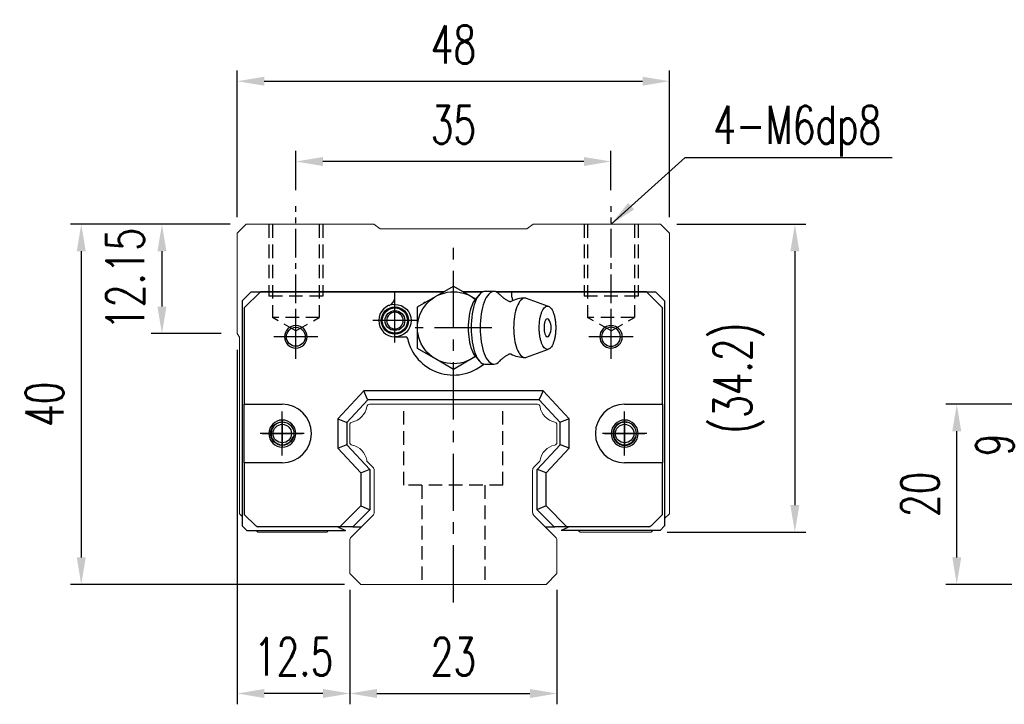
# Model space of a CAD drawing. Header units: millimetres. Extents: x 340 to 668, y 334 to 449.
# Tile 1 of 50: x 340 to 449, y 339 to 415. Entities that reach past the tile are written whole.
import ezdxf

# ---------------------------------------------------------------- set-up
doc = ezdxf.new("R2010")
doc.units = ezdxf.units.MM
doc.header["$PDSIZE"] = -1
doc.linetypes.add('CENTER', pattern=[10.16, 6.35, -1.27, 1.27, -1.27])
doc.linetypes.add('DASHED', pattern=[0.75, 0.5, -0.25])
for name, color, linetype in [('2', 7, 'Continuous'), ('CL', 1, 'CENTER'), ('DIM', 4, 'Continuous'), ('HID', 2, 'DASHED'), ('OUT', 3, 'Continuous'), ('中心線', 1, 'CENTER')]:
    doc.layers.add(name, color=color, linetype=linetype)
doc.styles.add('DIM-7', font='SIMPLEX.shx', dxfattribs={"width": 0.7, "bigfont": 'chineset.shx'})
doc.dimstyles.new('CNS', dxfattribs={"dimtxt": 3.5, "dimasz": 2.5, "dimexe": 1, "dimexo": 1.5, "dimgap": 0.09, "dimtad": 0, "dimdsep": 46, "dimtxsty": 'DIM-7', "dimcen": 0.09, "dimclrd": 1, "dimclre": 1, "dimclrt": 4, "dimadec": 0, "dimazin": 0, "dimtfac": 1, "dimtix": 1, "dimtmove": 2, "dimatfit": 3, "dimfxl": 1, "dimtvp": 0.971429, "dimtolj": 1, "dimarcsym": 0})

# ---------------------------------------------------------------- blocks, each defined once
blk = doc.blocks.new('*D5')
at = {"layer": 'DEFPOINTS', "color": 0, "transparency": 16777216}
for p in [(443.81, 372.54), (459.84, 372.54), (459.84, 352.54)]:
    blk.add_point(p, dxfattribs=at)
at = {"layer": 'DIM', "color": 7, "lineweight": -2, "transparency": 16777216}
for p, q in [((458.04, 372.54), (442.61, 372.54)), ((443.81, 355.54), (443.81, 369.54)), ((458.04, 352.54), (442.61, 352.54))]:
    blk.add_line(p, q, dxfattribs=at)
at = {"layer": 'DIM', "color": 7, "transparency": 16777216}
for points in [[(443.31, 369.54), (444.31, 369.54), (443.81, 372.54)], [(443.31, 355.54), (444.31, 355.54), (443.81, 352.54)]]:
    blk.add_solid(points, dxfattribs=at)
at = {"layer": 'DIM', "color": 7, "transparency": 16777216, "insert": (439.73, 362.54), "char_height": 4.2, "attachment_point": 5, "rotation": 90, "style": 'DIM-7'}
blk.add_mtext('\\A1;20', dxfattribs=at)
blk = doc.blocks.new('*D19')
at = {"layer": 'DEFPOINTS', "color": 0, "transparency": 16777216}
for p in [(370.41, 399.51), (370.41, 394.54), (405.41, 394.54)]:
    blk.add_point(p, dxfattribs=at)
at = {"layer": 'DIM', "color": 7, "lineweight": -2, "transparency": 16777216}
for p, q in [((370.41, 396.34), (370.41, 400.71)), ((405.41, 396.34), (405.41, 400.71)), ((402.41, 399.51), (373.41, 399.51))]:
    blk.add_line(p, q, dxfattribs=at)
at = {"layer": 'DIM', "color": 7, "transparency": 16777216}
for points in [[(373.41, 400.01), (373.41, 399.01), (370.41, 399.51)], [(402.41, 400.01), (402.41, 399.01), (405.41, 399.51)]]:
    blk.add_solid(points, dxfattribs=at)
at = {"layer": 'DIM', "color": 7, "transparency": 16777216, "insert": (387.91, 403.59), "char_height": 4.2, "attachment_point": 5, "style": 'DIM-7'}
blk.add_mtext('\\A1;35', dxfattribs=at)
blk = doc.blocks.new('*D20')
at = {"layer": 'DEFPOINTS', "color": 0, "transparency": 16777216}
for p in [(411.91, 408.43), (363.91, 391.54), (411.91, 391.54)]:
    blk.add_point(p, dxfattribs=at)
at = {"layer": 'DIM', "color": 7, "lineweight": -2, "transparency": 16777216}
for p, q in [((363.91, 393.34), (363.91, 409.63)), ((411.91, 393.34), (411.91, 409.63)), ((366.91, 408.43), (408.91, 408.43))]:
    blk.add_line(p, q, dxfattribs=at)
at = {"layer": 'DIM', "color": 7, "transparency": 16777216}
for points in [[(366.91, 408.93), (366.91, 407.93), (363.91, 408.43)], [(408.91, 408.93), (408.91, 407.93), (411.91, 408.43)]]:
    blk.add_solid(points, dxfattribs=at)
at = {"layer": 'DIM', "color": 7, "transparency": 16777216, "insert": (387.91, 412.51), "char_height": 4.2, "attachment_point": 5, "style": 'DIM-7'}
blk.add_mtext('\\A1;48', dxfattribs=at)
blk = doc.blocks.new('*D21')
at = {"layer": 'DEFPOINTS', "color": 0, "transparency": 16777216}
for p in [(364.91, 392.54), (355.54, 380.39), (363.91, 380.39)]:
    blk.add_point(p, dxfattribs=at)
at = {"layer": 'DIM', "color": 7, "lineweight": -2, "transparency": 16777216}
for p, q in [((363.11, 392.54), (354.34, 392.54)), ((355.54, 389.54), (355.54, 383.39)), ((362.11, 380.39), (354.34, 380.39))]:
    blk.add_line(p, q, dxfattribs=at)
at = {"layer": 'DIM', "color": 7, "transparency": 16777216}
for points in [[(355.04, 389.54), (356.04, 389.54), (355.54, 392.54)], [(355.04, 383.39), (356.04, 383.39), (355.54, 380.39)]]:
    blk.add_solid(points, dxfattribs=at)
at = {"layer": 'DIM', "color": 7, "transparency": 16777216, "insert": (351.46, 386.47), "char_height": 4.2, "attachment_point": 5, "rotation": 90, "style": 'DIM-7'}
blk.add_mtext('\\A1;12.15', dxfattribs=at)
blk = doc.blocks.new('*D22')
at = {"layer": 'DEFPOINTS', "color": 0, "transparency": 16777216}
for p in [(364.91, 392.54), (346.58, 352.54), (377.62, 352.54)]:
    blk.add_point(p, dxfattribs=at)
at = {"layer": 'DIM', "color": 7, "lineweight": -2, "transparency": 16777216}
for p, q in [((363.11, 392.54), (345.38, 392.54)), ((346.58, 389.54), (346.58, 355.54)), ((375.82, 352.54), (345.38, 352.54))]:
    blk.add_line(p, q, dxfattribs=at)
at = {"layer": 'DIM', "color": 7, "transparency": 16777216}
for points in [[(346.08, 389.54), (347.08, 389.54), (346.58, 392.54)], [(346.08, 355.54), (347.08, 355.54), (346.58, 352.54)]]:
    blk.add_solid(points, dxfattribs=at)
at = {"layer": 'DIM', "color": 7, "transparency": 16777216, "insert": (342.5, 372.54), "char_height": 4.2, "attachment_point": 5, "rotation": 90, "style": 'DIM-7'}
blk.add_mtext('\\A1;40', dxfattribs=at)
blk = doc.blocks.new('*D23')
at = {"layer": 'DEFPOINTS', "color": 0, "transparency": 16777216}
for p in [(410.91, 392.54), (409.86, 358.34), (425.83, 358.34)]:
    blk.add_point(p, dxfattribs=at)
at = {"layer": 'DIM', "color": 7, "lineweight": -2, "transparency": 16777216}
for p, q in [((412.71, 392.54), (427.03, 392.54)), ((425.83, 389.54), (425.83, 361.34)), ((411.66, 358.34), (427.03, 358.34))]:
    blk.add_line(p, q, dxfattribs=at)
at = {"layer": 'DIM', "color": 7, "transparency": 16777216}
for points in [[(425.33, 389.54), (426.33, 389.54), (425.83, 392.54)], [(425.33, 361.34), (426.33, 361.34), (425.83, 358.34)]]:
    blk.add_solid(points, dxfattribs=at)
at = {"layer": 'DIM', "color": 7, "transparency": 16777216, "insert": (419.61, 375.44), "char_height": 4.2, "attachment_point": 5, "rotation": 90, "style": 'DIM-7'}
blk.add_mtext('\\A1;(34.2)', dxfattribs=at)
blk = doc.blocks.new('*D24')
at = {"layer": 'DEFPOINTS', "color": 0, "transparency": 16777216}
for p in [(376.41, 353.74), (399.41, 353.74), (399.41, 340.42)]:
    blk.add_point(p, dxfattribs=at)
at = {"layer": 'DIM', "color": 7, "lineweight": -2, "transparency": 16777216}
for p, q in [((376.41, 351.94), (376.41, 339.22)), ((399.41, 351.94), (399.41, 339.22)), ((379.41, 340.42), (396.41, 340.42))]:
    blk.add_line(p, q, dxfattribs=at)
at = {"layer": 'DIM', "color": 7, "transparency": 16777216}
for points in [[(379.41, 340.92), (379.41, 339.92), (376.41, 340.42)], [(396.41, 340.92), (396.41, 339.92), (399.41, 340.42)]]:
    blk.add_solid(points, dxfattribs=at)
at = {"layer": 'DIM', "color": 7, "transparency": 16777216, "insert": (387.91, 344.5), "char_height": 4.2, "attachment_point": 5, "style": 'DIM-7'}
blk.add_mtext('\\A1;23', dxfattribs=at)
blk = doc.blocks.new('*D25')
at = {"layer": 'DEFPOINTS', "color": 0, "transparency": 16777216}
for p in [(363.91, 380.39), (376.41, 353.74), (363.91, 340.42)]:
    blk.add_point(p, dxfattribs=at)
at = {"layer": 'DIM', "color": 7, "lineweight": -2, "transparency": 16777216}
for p, q in [((363.91, 378.59), (363.91, 339.22)), ((376.41, 351.94), (376.41, 339.22)), ((373.41, 340.42), (366.91, 340.42))]:
    blk.add_line(p, q, dxfattribs=at)
at = {"layer": 'DIM', "color": 7, "transparency": 16777216}
for points in [[(366.91, 340.92), (366.91, 339.92), (363.91, 340.42)], [(373.41, 340.92), (373.41, 339.92), (376.41, 340.42)]]:
    blk.add_solid(points, dxfattribs=at)
at = {"layer": 'DIM', "color": 7, "transparency": 16777216, "insert": (370.16, 344.5), "char_height": 4.2, "attachment_point": 5, "style": 'DIM-7'}
blk.add_mtext('\\A1;12.5', dxfattribs=at)
blk = doc.blocks.new('*D118')
at = {"layer": 'DEFPOINTS', "color": 0, "transparency": 16777216}
for p in [(459.84, 372.54), (452.11, 363.54), (474.34, 363.54)]:
    blk.add_point(p, dxfattribs=at)
at = {"layer": 'DIM', "color": 7, "lineweight": -2, "transparency": 16777216}
for p, q in [((458.04, 372.54), (450.91, 372.54)), ((452.11, 369.54), (452.11, 366.54)), ((472.54, 363.54), (450.91, 363.54))]:
    blk.add_line(p, q, dxfattribs=at)
at = {"layer": 'DIM', "color": 7, "transparency": 16777216}
for points in [[(451.61, 369.54), (452.61, 369.54), (452.11, 372.54)], [(451.61, 366.54), (452.61, 366.54), (452.11, 363.54)]]:
    blk.add_solid(points, dxfattribs=at)
at = {"layer": 'DIM', "color": 7, "transparency": 16777216, "insert": (448.03, 368.04), "char_height": 4.2, "attachment_point": 5, "rotation": 90, "style": 'DIM-7'}
blk.add_mtext('\\A1;9', dxfattribs=at)

msp = doc.modelspace()

# ---------------------------------------------------------------- linework, layer by layer
at = {"layer": '2', "color": 7, "linetype": 'Continuous'}
for p, q in [((365.464, 385.042), (364.464, 384.042)), ((366.472, 385.042), (364.689, 383.268)), ((365.464, 385.042), (386.842, 385.042)), ((386.842, 385.042), (366.472, 385.042)), ((381.414, 384.457), (381.414, 385.042)), ((385.914, 384.506), (387.914, 385.661)), ((387.914, 385.661), (389.914, 384.506)), ((387.914, 385.042), (387.914, 385.042)), ((388.986, 385.042), (391.204, 385.042)), ((391.204, 385.042), (388.986, 385.042)), ((391.204, 385.042), (388.986, 385.042)), ((392.423, 385.083), (391.422, 385.083)), ((392.64, 385.042), (410.364, 385.042)), ((409.357, 385.042), (392.64, 385.042)), ((394.414, 384.457), (394.414, 385.042)), ((411.139, 383.268), (409.357, 385.042)), ((410.364, 385.042), (411.364, 384.042)), ((364.464, 384.042), (364.464, 359.042)), ((383.914, 383.351), (385.914, 384.506)), ((384.664, 383.784), (384.664, 383.892)), ((384.664, 383.892), (384.851, 383.892)), ((389.914, 384.506), (390.376, 384.239)), ((390.777, 384.715), (390.321, 384.173)), ((398.484, 383.418), (396.038, 384.309)), ((411.364, 384.042), (411.364, 359.042)), ((364.689, 383.268), (364.689, 372.542)), ((383.914, 381.042), (383.914, 383.351)), ((411.139, 372.542), (411.139, 383.268)), ((383.914, 378.733), (383.914, 381.042)), ((381.414, 380.042), (382.598, 380.042)), ((385.914, 377.578), (383.914, 378.733)), ((396.038, 377.775), (398.484, 378.666)), ((387.914, 376.423), (385.914, 377.578)), ((389.914, 377.578), (387.914, 376.423)), ((390.376, 377.845), (389.914, 377.578)), ((390.321, 377.911), (390.777, 377.369)), ((391.422, 377.001), (392.423, 377.001)), ((377.965, 374.042), (375.064, 370.932)), ((378.378, 373.092), (377.965, 374.042)), ((397.864, 374.042), (377.965, 374.042)), ((397.864, 374.042), (397.451, 373.092)), ((400.764, 370.932), (397.864, 374.042)), ((378.399, 373.042), (376.064, 370.538)), ((378.399, 373.042), (378.378, 373.092)), ((397.429, 373.042), (378.399, 373.042)), ((397.429, 373.042), (397.451, 373.092)), ((399.764, 370.538), (397.429, 373.042)), ((364.689, 372.542), (368.903, 372.542)), ((364.689, 366.042), (364.689, 372.542)), ((406.926, 372.542), (411.139, 372.542)), ((411.139, 372.542), (411.139, 366.042)), ((375.064, 370.932), (375.064, 367.652)), ((375.064, 370.932), (376.014, 370.557)), ((400.764, 370.932), (399.814, 370.557)), ((400.764, 367.652), (400.764, 370.932)), ((376.064, 370.538), (376.014, 370.557)), ((376.064, 370.538), (376.064, 368.045)), ((399.764, 370.538), (399.814, 370.557)), ((399.764, 368.045), (399.764, 370.538)), ((375.064, 367.652), (376.014, 368.026)), ((375.064, 367.652), (377.614, 364.917)), ((376.064, 368.045), (376.014, 368.026)), ((376.064, 368.045), (378.614, 365.311)), ((397.214, 365.311), (399.764, 368.045)), ((398.214, 364.917), (400.764, 367.652)), ((399.764, 368.045), (399.814, 368.026)), ((400.764, 367.652), (399.814, 368.026)), ((364.689, 366.042), (364.689, 360.317)), ((368.903, 366.042), (364.689, 366.042)), ((377.614, 364.917), (378.564, 365.291)), ((378.614, 365.311), (378.564, 365.291)), ((378.614, 365.311), (378.614, 360.832)), ((397.214, 365.311), (397.264, 365.291)), ((397.214, 360.832), (397.214, 365.311)), ((398.214, 364.917), (397.264, 365.291)), ((411.139, 366.042), (406.926, 366.042)), ((411.139, 360.317), (411.139, 366.042)), ((377.614, 364.917), (377.614, 361.246)), ((398.214, 361.246), (398.214, 364.917)), ((377.614, 361.246), (375.31, 358.942)), ((377.614, 361.246), (378.564, 360.853)), ((378.614, 360.832), (378.564, 360.853)), ((397.214, 360.832), (397.264, 360.853)), ((398.214, 361.246), (397.264, 360.853)), ((400.518, 358.942), (398.214, 361.246)), ((364.689, 360.317), (365.918, 359.088)), ((378.614, 360.832), (376.724, 358.942)), ((399.104, 358.942), (397.214, 360.832)), ((409.911, 359.088), (411.139, 360.317)), ((364.964, 358.542), (364.464, 359.042)), ((375.31, 358.942), (366.271, 358.942)), ((375.103, 358.942), (375.205, 358.839)), ((375.205, 358.839), (375.942, 358.542)), ((376.654, 358.942), (375.31, 358.942)), ((376.724, 358.942), (376.654, 358.942)), ((376.724, 358.942), (377.439, 358.942)), ((377.439, 358.942), (377.708, 358.942)), ((398.107, 358.942), (398.404, 358.942)), ((398.404, 358.942), (399.104, 358.942)), ((399.104, 358.942), (399.175, 358.942)), ((400.518, 358.942), (399.175, 358.942)), ((400.623, 358.839), (399.886, 358.542)), ((409.557, 358.942), (400.518, 358.942)), ((400.726, 358.942), (400.623, 358.839)), ((410.864, 358.542), (411.364, 359.042)), ((364.964, 358.542), (375.942, 358.542)), ((410.864, 358.542), (399.886, 358.542))]:
    msp.add_line(p, q, dxfattribs=at)
at = {"layer": '2', "color": 7, "linetype": 'DASHED'}
for p, q in [((406.926, 370.592), (406.926, 370.592)), ((406.926, 367.992), (406.926, 367.992))]:
    msp.add_line(p, q, dxfattribs=at)
at = {"layer": '2', "color": 7, "linetype": 'Continuous', "extrusion": (0, 0, -1)}
for centre, radius, start, end in [((-387.914, 381.042), 4, 232.1994, 127.85546), ((-381.414, 381.842), 1.515, 270, 90), ((-381.414, 381.842), 1.4, 270, 90), ((-381.414, 381.842), 1.1, 270, 90), ((-381.414, 381.842), 1.8, 90, 270), ((-381.414, 381.842), 1.515, 90, 270), ((-381.414, 381.842), 1.4, 90, 270), ((-381.414, 381.842), 1.1, 90, 270), ((-370.414, 380.042), 1.05, 270, 90), ((-370.414, 380.042), 1.05, 90, 270), ((-368.903, 369.292), 1.3, 270, 90), ((-368.903, 369.292), 1.3, 90, 270)]:
    msp.add_arc(centre, radius, start, end, dxfattribs=at)
at = {"layer": '2', "color": 7, "linetype": 'Continuous'}
for centre, radius, start, end in [((380.414, 384.457), 1, 290.92483, 0), ((395.86, 381.042), 3.3, 90, 118.26666), ((395.414, 384.457), 1, 180, 204.07613), ((381.414, 381.842), 1.8, 90, 270), ((381.414, 381.842), 0.918, 90, 270), ((381.414, 381.842), 0.918, 270, 90), ((396.953, 381.042), 1.817, 334.63704, 25.36296), ((370.414, 380.042), 1.25, 90, 270), ((370.414, 380.042), 1.25, 270, 90), ((405.414, 380.042), 1.25, 90, 270), ((405.414, 380.042), 1.05, 90, 270), ((405.414, 380.042), 1.25, 270, 90), ((405.414, 380.042), 1.05, 270, 90), ((382.598, 379.842), 0.2, 12.71981, 90), ((387.914, 381.042), 5.25, 192.71981, 309.94443), ((395.86, 381.042), 3.3, 241.72374, 269.99834), ((368.903, 369.292), 3.25, 270, 90), ((406.926, 369.292), 3.25, 90, 270), ((368.903, 369.292), 1.5, 90, 270), ((368.903, 369.292), 1.5, 270, 90), ((406.926, 369.292), 1.5, 90, 270), ((406.926, 369.292), 1.5, 270, 90), ((406.926, 369.292), 1.3, 90, 270), ((406.926, 369.292), 1.3, 270, 90), ((366.271, 359.442), 0.5, 225, 270), ((409.557, 359.442), 0.5, 270, 315)]:
    msp.add_arc(centre, radius, start, end, dxfattribs=at)
msp.add_ellipse((398.354, 381.042), major_axis=(0, 1), ratio=0.382683, start_param=-0.6791612, end_param=3.8206669, dxfattribs=at)
for points, knots in [([(391.422, 385.083), (391.017, 385.083), (390.614, 384.648), (390.042, 383.152), (389.875, 382.1), (389.875, 381.042)], [0, 0, 0, 0, 0.5, 0.5, 1, 1, 1, 1]), ([(393.029, 384.756), (392.838, 384.969), (392.63, 385.083), (392.018, 385.083), (391.615, 384.648), (391.043, 383.152), (390.876, 382.1), (390.876, 381.042)], [0, 0, 0, 0, 0.204178, 0.204178, 0.602089, 0.602089, 1, 1, 1, 1]), ([(390.325, 384.174), (390.182, 384.004), (390.05, 383.769), (389.694, 382.84), (389.552, 381.944), (389.552, 381.042)], [0, 0, 0, 0, 0.3133047, 0.3133047, 1, 1, 1, 1]), ([(394.113, 383.95), (394.014, 384), (393.813, 384.111), (393.542, 384.294), (393.308, 384.482), (393.139, 384.641), (393.06, 384.726), (393.032, 384.759)], [0, 0, 0, 0, 0.2043584, 0.4374743, 0.6573003, 0.8634903, 1, 1, 1, 1]), ([(394.294, 383.947), (394.295, 383.947), (394.295, 383.948), (394.251, 383.93), (394.176, 383.927), (394.121, 383.944), (394.115, 383.946), (394.115, 383.947)], [0, 0, 0, 0, 0.0733162, 0.3263169, 0.6168838, 0.8870475, 1, 1, 1, 1]), ([(396.034, 384.309), (395.976, 384.331), (395.918, 384.342), (395.529, 384.342), (395.201, 383.986), (394.733, 382.765), (394.597, 381.906), (394.597, 381.042)], [0, 0, 0, 0, 0.0810935, 0.0810935, 0.5405467, 0.5405467, 1, 1, 1, 1]), ([(397.436, 381.042), (397.436, 380.885), (397.448, 380.571), (397.5, 380.118), (397.586, 379.7), (397.701, 379.334), (397.841, 379.034), (398.001, 378.81), (398.174, 378.673), (398.354, 378.626), (398.535, 378.673), (398.708, 378.81), (398.868, 379.034), (399.008, 379.334), (399.123, 379.7), (399.208, 380.118), (399.261, 380.571), (399.279, 381.042), (399.261, 381.513), (399.208, 381.966), (399.123, 382.384), (399.008, 382.75), (398.868, 383.05), (398.708, 383.274), (398.535, 383.411), (398.354, 383.457), (398.174, 383.411), (398.001, 383.274), (397.841, 383.05), (397.701, 382.75), (397.586, 382.384), (397.472, 381.829), (397.436, 381.355), (397.436, 381.042)], [0, 0, 0, 0, 0.0312594, 0.0625188, 0.0937782, 0.1250376, 0.156297, 0.1875564, 0.2188159, 0.2500753, 0.2813347, 0.3125941, 0.3438535, 0.3751129, 0.4063723, 0.4376317, 0.4688911, 0.5001505, 0.5314099, 0.5626693, 0.5939287, 0.6251882, 0.6564476, 0.687707, 0.7189664, 0.7502258, 0.7814852, 0.8127446, 0.844004, 0.8752634, 0.9065228, 0.9377822, 1, 1, 1, 1]), ([(389.552, 381.042), (389.552, 380.14), (389.694, 379.244), (390.05, 378.315), (390.182, 378.08), (390.325, 377.91)], [0, 0, 0, 0, 0.6866953, 0.6866953, 1, 1, 1, 1]), ([(389.875, 381.042), (389.875, 379.984), (390.042, 378.932), (390.614, 377.436), (391.017, 377.001), (391.422, 377.001)], [0, 0, 0, 0, 0.5, 0.5, 1, 1, 1, 1]), ([(390.876, 381.042), (390.876, 379.984), (391.043, 378.932), (391.615, 377.436), (392.018, 377.001), (392.631, 377.001), (392.838, 377.115), (393.029, 377.329)], [0, 0, 0, 0, 0.3978318, 0.3978318, 0.7956637, 0.7956637, 1, 1, 1, 1]), ([(394.597, 381.042), (394.597, 380.178), (394.733, 379.319), (395.201, 378.098), (395.529, 377.742), (395.918, 377.742), (395.976, 377.753), (396.034, 377.775)], [0, 0, 0, 0, 0.4594533, 0.4594533, 0.9189065, 0.9189065, 1, 1, 1, 1]), ([(393.033, 377.326), (393.049, 377.345), (393.113, 377.417), (393.266, 377.564), (393.502, 377.76), (393.787, 377.958), (394.003, 378.078), (394.113, 378.134)], [0, 0, 0, 0, 0.0852239, 0.2986763, 0.5272696, 0.7723838, 1, 1, 1, 1]), ([(394.115, 378.137), (394.116, 378.138), (394.126, 378.142), (394.189, 378.158), (394.263, 378.152), (394.301, 378.133), (394.298, 378.135), (394.298, 378.135)], [0, 0, 0, 0, 0.1544133, 0.4194337, 0.7435623, 0.9927018, 1, 1, 1, 1])]:
    msp.add_open_spline(points, degree=3, knots=knots, dxfattribs=at)
at = {"layer": 'CL', "color": 0, "ltscale": 0.5}
for p, q in [((370.414, 378.691), (370.414, 394.542)), ((405.414, 378.691), (405.414, 394.542))]:
    msp.add_line(p, q, dxfattribs=at)
at = {"layer": 'CL', "color": 7}
for p, q in [((387.914, 350.542), (387.914, 390.542)), ((381.414, 379.392), (381.414, 384.292)), ((370.414, 377.592), (370.414, 382.492)), ((383.864, 381.842), (378.964, 381.842)), ((405.414, 377.592), (405.414, 382.492)), ((392.164, 381.042), (383.664, 381.042)), ((372.864, 380.042), (367.964, 380.042)), ((407.864, 380.042), (402.964, 380.042)), ((368.903, 366.842), (368.903, 371.742)), ((406.926, 366.842), (406.926, 371.742)), ((371.353, 369.292), (366.453, 369.292)), ((409.376, 369.292), (404.476, 369.292))]:
    msp.add_line(p, q, dxfattribs=at)
at = {"layer": 'HID', "color": 0, "ltscale": 3}
for p, q in [((367.414, 392.542), (367.414, 384.542)), ((367.814, 392.542), (367.814, 382.192)), ((373.014, 392.542), (373.014, 382.192)), ((373.414, 392.542), (373.414, 384.542)), ((402.414, 392.542), (402.414, 384.542)), ((402.814, 392.542), (402.814, 382.192)), ((408.014, 392.542), (408.014, 382.192)), ((408.414, 392.542), (408.414, 384.542)), ((373.414, 384.542), (367.414, 384.542)), ((408.414, 384.542), (402.414, 384.542)), ((370.414, 380.691), (367.814, 382.192)), ((373.014, 382.192), (367.814, 382.192)), ((370.414, 380.69), (373.014, 382.192)), ((405.414, 380.691), (402.814, 382.192)), ((408.014, 382.192), (402.814, 382.192)), ((405.414, 380.69), (408.014, 382.192)), ((382.414, 363.542), (382.414, 372.542)), ((393.414, 363.542), (393.414, 372.542)), ((393.414, 363.542), (382.414, 363.542)), ((384.414, 363.542), (384.414, 352.542)), ((391.414, 363.542), (391.414, 352.542))]:
    msp.add_line(p, q, dxfattribs=at)
at = {"layer": 'OUT', "color": 0, "linetype": 'Continuous', "lineweight": 15}
for p, q in [((364.907, 392.542), (363.907, 391.542)), ((363.907, 391.542), (363.907, 387.042)), ((379.055, 392.542), (364.907, 392.542)), ((379.764, 392.042), (379.055, 392.542)), ((396.05, 392.042), (379.764, 392.042)), ((396.76, 392.542), (396.05, 392.042)), ((410.907, 392.542), (396.76, 392.542)), ((411.907, 391.542), (410.907, 392.542)), ((411.907, 360.392), (411.907, 391.542)), ((363.907, 387.042), (363.907, 380.392)), ((363.907, 380.392), (364.157, 380.017)), ((364.157, 380.017), (364.157, 360.392)), ((378.584, 372.542), (397.23, 372.542)), ((376.407, 368.301), (376.407, 370.281)), ((399.407, 370.281), (399.407, 368.301)), ((378.961, 365.568), (378.367, 366.162)), ((379.107, 360.549), (379.107, 365.215)), ((396.707, 365.214), (396.707, 360.549)), ((397.448, 366.162), (396.854, 365.568)), ((364.157, 360.392), (364.464, 360.085)), ((376.554, 357.788), (378.961, 360.195)), ((396.854, 360.195), (399.261, 357.788)), ((411.364, 359.849), (411.907, 360.392)), ((366.007, 358.542), (366.207, 358.342)), ((366.207, 358.342), (373.845, 358.342)), ((373.845, 358.342), (374.045, 358.542)), ((401.769, 358.542), (401.969, 358.342)), ((401.969, 358.342), (409.857, 358.342)), ((409.857, 358.342), (410.058, 358.542)), ((376.407, 353.742), (376.407, 357.434)), ((399.407, 357.434), (399.407, 353.742)), ((377.621, 352.542), (376.407, 353.742)), ((399.407, 353.742), (398.193, 352.542)), ((398.207, 352.542), (377.621, 352.542))]:
    msp.add_line(p, q, dxfattribs=at)
at = {"layer": 'OUT', "color": 7}
for centre in [(368.906, 369.292), (406.926, 369.292)]:
    msp.add_circle(centre, 1.025, dxfattribs=at)
at = {"layer": 'OUT', "color": 0, "linetype": 'Continuous', "lineweight": 15}
for centre, radius, start, end in [((376.265, 372.583), 2.044, 280.87121, 351.61737), ((378.584, 372.242), 0.3, 90, 171.61737), ((397.23, 372.242), 0.3, 8.38263, 90), ((399.549, 372.583), 2.044, 188.38263, 259.12879), ((376.707, 370.281), 0.3, 100.87121, 180.00001), ((399.107, 370.281), 0.3, 359.99999, 79.12879), ((376.707, 368.301), 0.3, 179.99999, 259.12866), ((376.265, 365.999), 2.044, 9.2089, 79.12866), ((399.549, 365.999), 2.044, 100.87134, 170.79109), ((399.107, 368.301), 0.3, 280.87134, 0.00001), ((378.579, 366.374), 0.3, 189.20891, 225), ((397.236, 366.374), 0.3, 315, 350.79109), ((378.607, 365.215), 0.5, 0, 45), ((397.207, 365.214), 0.5, 135, 180.00001), ((378.607, 360.549), 0.5, 315, 360), ((397.207, 360.549), 0.5, 179.99999, 225), ((376.907, 357.434), 0.5, 135, 180.00001), ((398.907, 357.435), 0.5, 360, 45)]:
    msp.add_arc(centre, radius, start, end, dxfattribs=at)
at = {"layer": 'OUT', "color": 7}
for centre in [(368.906, 369.292), (406.926, 369.292)]:
    msp.add_arc(centre, 1.25, 75, 345, dxfattribs=at)
at = {"layer": '中心線', "color": 7, "ltscale": 1.5}
for p, q in [((368.906, 370.842), (368.906, 367.742)), ((406.926, 370.842), (406.926, 367.742)), ((366.656, 369.292), (371.156, 369.292)), ((404.676, 369.292), (409.176, 369.292))]:
    msp.add_line(p, q, dxfattribs=at)

# ---------------------------------------------------------------- texts
at = {"layer": 'DIM', "color": 0, "insert": (416.773, 400.08), "char_height": 4.2, "attachment_point": 7, "style": 'DIM-7'}
msp.add_mtext('\\A1;4-M6dp8', dxfattribs=at)

# ---------------------------------------------------------------- dimensions: what is measured, and where the dimension line sits
at = {"layer": 'DIM', "color": 0}
for base, p1, p2, picture, middle in [((411.907, 408.428), (363.907, 391.542), (411.907, 391.542), '*D20', (387.907, 412.508)), ((370.414, 399.515), (405.414, 394.542), (370.414, 394.542), '*D19', (387.914, 403.595)), ((363.907, 340.417), (376.407, 353.742), (363.907, 380.392), '*D25', (370.157, 344.497)), ((399.407, 340.417), (376.407, 353.742), (399.407, 353.742), '*D24', (387.907, 344.497))]:
    dim = msp.add_linear_dim(base=base, p1=p1, p2=p2, dimstyle='CNS', override={"dimscale": 1.2, "dimclrd": 7, "dimclre": 7, "dimclrt": 7}, dxfattribs=at)
    dim.commit()
    dim.dimension.update_dxf_attribs({"geometry": picture, "text_midpoint": middle})
for base, p1, p2, angle, picture, middle in [((355.543, 380.392), (364.907, 392.542), (363.907, 380.392), 90, '*D21', (351.463, 386.467)), ((346.58, 352.542), (364.907, 392.542), (377.621, 352.542), 90, '*D22', (342.5, 372.542)), ((443.815, 372.542), (459.844, 352.542), (459.844, 372.542), 90, '*D5', (439.735, 362.542)), ((452.115, 363.542), (459.844, 372.542), (474.344, 363.542), 270, '*D118', (448.035, 368.042))]:
    dim = msp.add_linear_dim(base=base, p1=p1, p2=p2, angle=angle, dimstyle='CNS', override={"dimscale": 1.2, "dimclrd": 7, "dimclre": 7, "dimclrt": 7}, dxfattribs=at)
    dim.commit()
    dim.dimension.update_dxf_attribs({"geometry": picture, "text_midpoint": middle})
dim = msp.add_linear_dim(base=(425.829, 358.342), p1=(410.907, 392.542), p2=(409.857, 358.342), angle=90, text='(<>)', dimstyle='CNS', override={"dimscale": 1.2, "dimclrd": 7, "dimclre": 7, "dimclrt": 7}, dxfattribs=at)
dim.commit()
dim.dimension.update_dxf_attribs({"geometry": '*D23', "text_midpoint": (419.612, 375.442)})

# ---------------------------------------------------------------- leaders
at = {"layer": 'DIM', "color": 0, "annotation_type": 0, "has_hookline": 1, "hookline_direction": 0, "text_width": 19.88}
msp.add_leader([(405.414, 392.542), (413.665, 399.972), (416.665, 399.972)], dimstyle='CNS', override={"dimscale": 1.2, "dimgap": 0.09, "dimtad": 1, "dimclrd": 7, "dimclre": 4}, dxfattribs=at)

doc.saveas('drawing.dxf')
